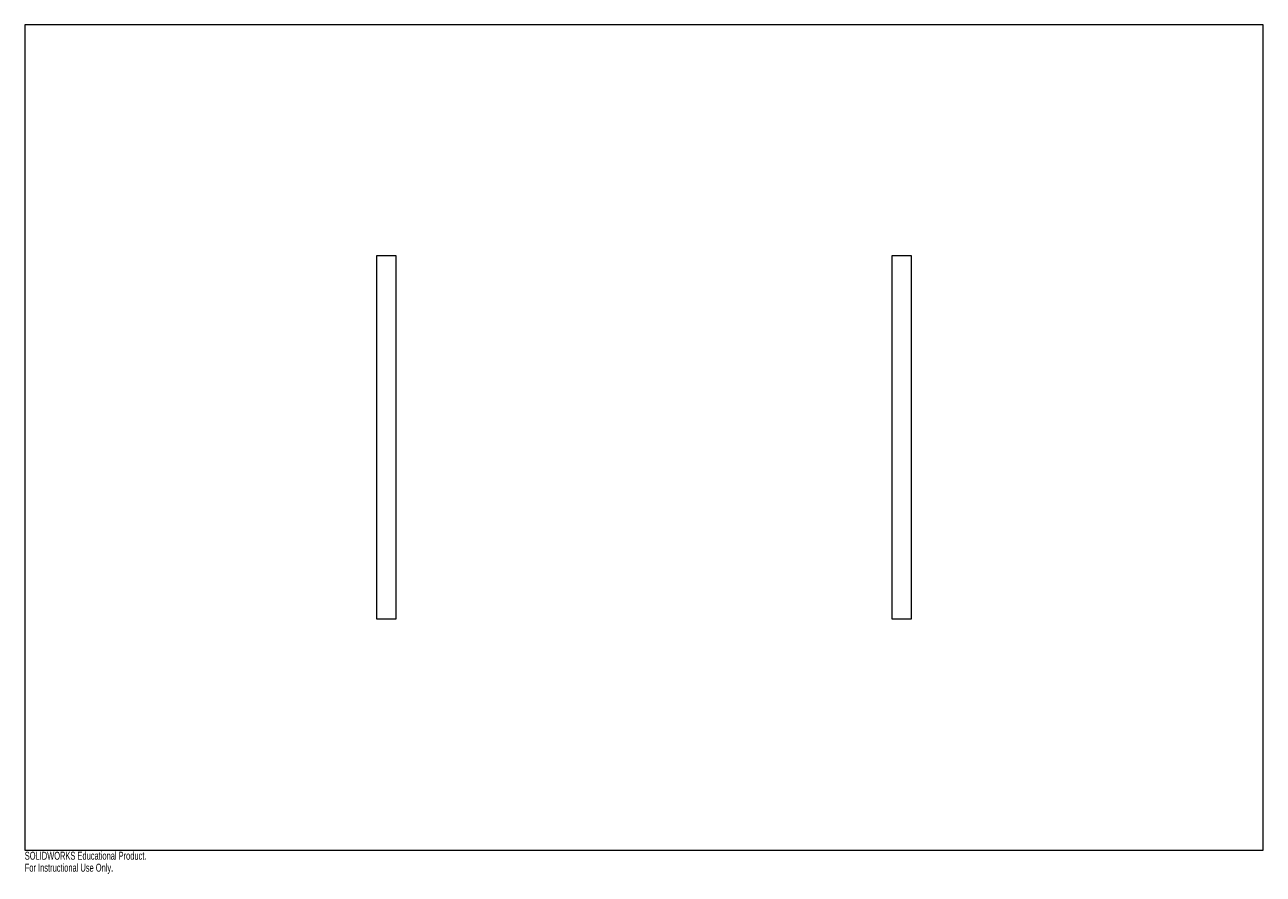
# Model space of a CAD drawing. Header units: millimetres. Extents: x 0 to 750, y -15 to 500.
import ezdxf

# ---------------------------------------------------------------- set-up
doc = ezdxf.new("R2010")
doc.units = ezdxf.units.MM
doc.styles.add('SLDTEXTSTYLE0', font='TXT', dxfattribs={"width": 0.7})

msp = doc.modelspace()

# ---------------------------------------------------------------- linework, layer by layer
at = {"color": 7, "linetype": 'Continuous', "lineweight": 15}
for p, q in [((750, 500), (0, 500)), ((0, 500), (0, 0)), ((750, 0), (750, 500)), ((225, 360), (213, 360)), ((213, 360), (213, 140)), ((225, 140), (225, 360)), ((537, 360), (525, 360)), ((525, 360), (525, 140)), ((537, 140), (537, 360)), ((213, 140), (225, 140)), ((525, 140), (537, 140)), ((0, 0), (750, 0))]:
    msp.add_line(p, q, dxfattribs=at)

# ---------------------------------------------------------------- texts
at = {"color": 7, "linetype": 'Continuous', "char_height": 4.8336, "attachment_point": 1, "style": 'SLDTEXTSTYLE0'}
for s, insert in [('SOLIDWORKS Educational Product.', (0, -1.02)), ('For Instructional Use Only.', (0, -8.27))]:
    msp.add_mtext(s, dxfattribs=dict(at, insert=insert))

doc.saveas('drawing.dxf')
